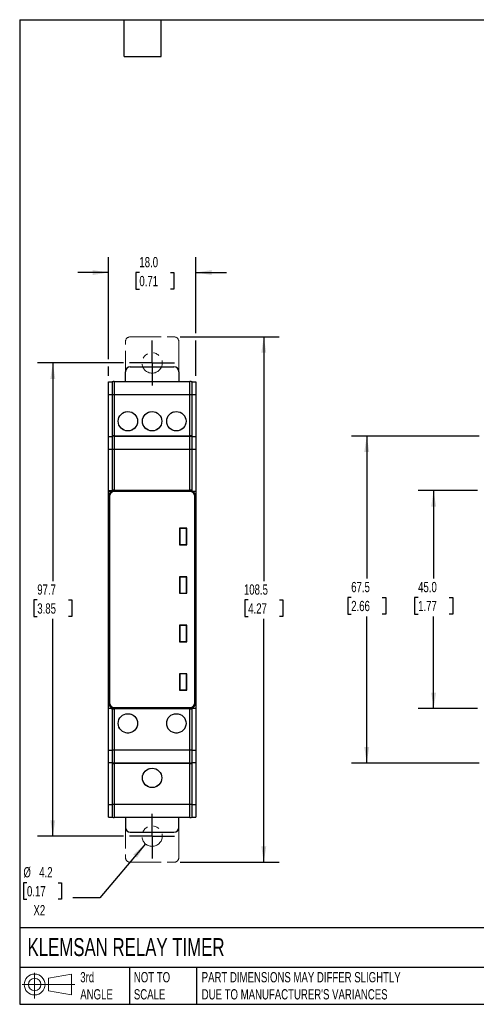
# Model space of a CAD drawing. Header units: millimetres. Extents: x 6 to 273, y 6 to 210.
# Tile 1 of 2: x 6 to 101, y 6 to 210. Entities that reach past the tile are written whole.
import ezdxf

# ---------------------------------------------------------------- set-up
doc = ezdxf.new("R2010")
doc.units = ezdxf.units.MM
for name, pattern in [('SLD-Center', [19.05, 15.24, -1.27, 1.27, -1.27]), ('SLD-Phantom', [12.7, 6.35, -1.27, 1.27, -1.27, 1.27, -1.27]), ('SLD-Solid', [0])]:
    doc.linetypes.add(name, pattern=pattern)
doc.layers.add('CENTER', color=40, linetype='SLD-Center')
doc.layers.add('SLD-DEFPOINTS', color=7, linetype='Continuous')
doc.layers.add('DIMENSIONS', color=140, linetype='SLD-Solid', lineweight=25)
doc.layers.add('TEXT', color=140, linetype='SLD-Solid', lineweight=25)
doc.styles.add('SLDTEXTSTYLE0', font='TXT', dxfattribs={"width": 0.7})
doc.dimstyles.new('SLDDIMSTYLE0', dxfattribs={"dimtxt": 2.158008, "dimasz": 3.302, "dimexe": 0, "dimexo": 0.0625, "dimgap": 0.539502, "dimtad": 0, "dimtih": 1, "dimtoh": 1, "dimdec": 1, "dimrnd": 1e-09, "dimzin": 4, "dimdsep": 46, "dimtxsty": 'SLDTEXTSTYLE0', "dimsah": 1, "dimcen": 0.09, "dimadec": 0, "dimazin": 1, "dimtfac": 1, "dimtdec": 1, "dimtmove": 0, "dimatfit": 0, "dimfxl": 0, "dimfrac": 2, "dimtolj": 1, "dimtzin": 12, "dimarcsym": 0})
doc.dimstyles.new('SLDDIMSTYLE1', dxfattribs={"dimtxt": 2.158008, "dimasz": 3.302, "dimexe": 0, "dimexo": 0.0625, "dimgap": 0.539502, "dimtad": 0, "dimtih": 1, "dimtoh": 1, "dimdec": 1, "dimrnd": 1e-09, "dimzin": 12, "dimdsep": 46, "dimtxsty": 'SLDTEXTSTYLE0', "dimsah": 1, "dimcen": 0.09, "dimadec": 0, "dimazin": 3, "dimtfac": 1, "dimtdec": 1, "dimtofl": 0, "dimtmove": 0, "dimatfit": 3, "dimfxl": 0, "dimfrac": 2, "dimtolj": 1, "dimtzin": 12, "dimarcsym": 0})
doc.dimstyles.new('SLDDIMSTYLE2', dxfattribs={"dimtxt": 2.158008, "dimasz": 3.302, "dimexe": 0, "dimexo": 0.0625, "dimgap": 0.539502, "dimtad": 0, "dimtih": 1, "dimtoh": 1, "dimdec": 1, "dimrnd": 1e-09, "dimzin": 12, "dimdsep": 46, "dimtxsty": 'SLDTEXTSTYLE0', "dimsah": 1, "dimcen": 0, "dimadec": 0, "dimazin": 3, "dimtfac": 1, "dimtdec": 1, "dimtofl": 0, "dimtmove": 0, "dimatfit": 3, "dimfxl": 0, "dimfrac": 2, "dimtolj": 1, "dimtzin": 12, "dimarcsym": 0})
doc.dimstyles.new('SLDDIMSTYLE3', dxfattribs={"dimtxt": 2.158008, "dimasz": 3.302, "dimexe": 0, "dimexo": 0.0625, "dimgap": 0.539502, "dimtad": 0, "dimtih": 1, "dimtoh": 1, "dimdec": 1, "dimrnd": 1e-09, "dimzin": 4, "dimdsep": 46, "dimtxsty": 'SLDTEXTSTYLE0', "dimsah": 1, "dimcen": 0.09, "dimadec": 0, "dimazin": 1, "dimtfac": 1, "dimtdec": 1, "dimtofl": 0, "dimtmove": 0, "dimatfit": 3, "dimfxl": 0, "dimfrac": 2, "dimtolj": 1, "dimtzin": 12, "dimarcsym": 0})

# ---------------------------------------------------------------- blocks, each defined once
blk = doc.blocks.new('Block11')
at = {"color": 7, "linetype": 'SLD-Solid', "lineweight": 18}
for p, q in [((2.59, 5.31), (2.59, 0)), ((5.48, 4.17), (10.18, 5.03)), ((5.48, 1.6), (5.48, 4.17)), ((10.18, 5.03), (10.18, 0.73)), ((0, 2.88), (10.87, 2.88)), ((5.48, 1.6), (10.18, 0.73))]:
    blk.add_line(p, q, dxfattribs=at)
for radius in [2.15, 1.29]:
    blk.add_circle((2.59, 2.88), radius, dxfattribs=at)
blk = doc.blocks.new('Block12')
at = {"layer": 'SLD-DEFPOINTS'}
blk.add_blockref('Block11', (0, 0), dxfattribs=at)
blk = doc.blocks.new('_D')
at = {"layer": 'DIMENSIONS'}
for p, q in [((24.68, 139.48), (24.68, 160.54)), ((42.68, 144.88), (42.68, 160.54)), ((24.68, 157.37), (18.33, 157.37)), ((31.05, 157.37), (30.32, 157.37)), ((30.32, 157.37), (30.32, 153.94)), ((37.46, 157.37), (38.19, 157.37)), ((38.19, 157.37), (38.19, 153.94)), ((42.68, 157.37), (49.03, 157.37)), ((30.32, 153.94), (31.05, 153.94)), ((38.19, 153.94), (37.46, 153.94)), ((42.68, 136.05), (42.68, 143.35)), ((24.68, 136.05), (24.68, 137.95))]:
    blk.add_line(p, q, dxfattribs=at)
for points in [[(24.68, 157.37), (21.38, 157.88), (21.38, 156.86)], [(42.68, 157.37), (45.99, 156.86), (45.99, 157.88)]]:
    blk.add_solid(points, dxfattribs=at)
at = {"layer": 'DIMENSIONS', "char_height": 2.117, "attachment_point": 1, "style": 'SLDTEXTSTYLE0'}
for s, insert in [('18.0', (31.05, 160.58)), ('0.71', (31.05, 156.67))]:
    blk.add_mtext(s, dxfattribs=dict(at, insert=insert))
blk = doc.blocks.new('_D_1')
at = {"layer": 'DIMENSIONS'}
for p, q in [((27.77, 138.71), (10.01, 138.71)), ((13.19, 138.71), (13.19, 93.71)), ((9.98, 89.8), (9.25, 89.8)), ((9.25, 89.8), (9.25, 86.37)), ((16.39, 89.8), (17.12, 89.8)), ((17.12, 89.8), (17.12, 86.37)), ((9.25, 86.37), (9.98, 86.37)), ((13.19, 41.05), (13.19, 85.89)), ((17.12, 86.37), (16.39, 86.37)), ((27.77, 41.05), (10.01, 41.05))]:
    blk.add_line(p, q, dxfattribs=at)
for points in [[(13.19, 138.71), (12.68, 135.41), (13.69, 135.41)], [(13.19, 41.05), (13.69, 44.35), (12.68, 44.35)]]:
    blk.add_solid(points, dxfattribs=at)
at = {"layer": 'DIMENSIONS', "char_height": 2.117, "attachment_point": 1, "style": 'SLDTEXTSTYLE0'}
for s, insert in [('97.7', (9.98, 93.01)), ('3.85', (9.98, 89.1))]:
    blk.add_mtext(s, dxfattribs=dict(at, insert=insert))
blk = doc.blocks.new('_D_2')
at = {"layer": 'DIMENSIONS'}
for p, q in [((39.45, 144.11), (59.89, 144.11)), ((56.72, 144.11), (56.72, 93.71)), ((53.51, 89.8), (52.79, 89.8)), ((52.79, 89.8), (52.79, 86.37)), ((59.93, 89.8), (60.65, 89.8)), ((60.65, 89.8), (60.65, 86.37)), ((52.79, 86.37), (53.51, 86.37)), ((56.72, 35.65), (56.72, 85.89)), ((60.65, 86.37), (59.93, 86.37)), ((39.45, 35.65), (59.89, 35.65))]:
    blk.add_line(p, q, dxfattribs=at)
for points in [[(56.72, 144.11), (56.21, 140.81), (57.23, 140.81)], [(56.72, 35.65), (57.23, 38.95), (56.21, 38.95)]]:
    blk.add_solid(points, dxfattribs=at)
at = {"layer": 'DIMENSIONS', "char_height": 2.117, "attachment_point": 1, "style": 'SLDTEXTSTYLE0'}
for s, insert in [('108.5', (52.62, 93.01)), ('4.27', (53.51, 89.1))]:
    blk.add_mtext(s, dxfattribs=dict(at, insert=insert))
blk = doc.blocks.new('_D_3')
at = {"layer": 'DIMENSIONS'}
for p, q in [((32.32, 39.45), (22.86, 28.31)), ((7.85, 31.45), (7.13, 31.45)), ((7.13, 31.45), (7.13, 28.02)), ((14.26, 31.45), (14.99, 31.45)), ((14.99, 31.45), (14.99, 28.02)), ((7.13, 28.02), (7.85, 28.02)), ((14.99, 28.02), (14.26, 28.02)), ((22.86, 28.31), (17.3, 28.31))]:
    blk.add_line(p, q, dxfattribs=at)
blk.add_solid([(32.32, 39.45), (29.8, 37.26), (30.57, 36.6)], dxfattribs=at)
at = {"layer": 'DIMENSIONS', "char_height": 2.117, "attachment_point": 1, "style": 'SLDTEXTSTYLE0'}
for s, insert in [('%%c', (7.12, 34.66)), ('4.2', (10.38, 34.66)), ('0.17', (7.85, 30.74)), ('X2', (9.19, 26.83))]:
    blk.add_mtext(s, dxfattribs=dict(at, insert=insert))
blk = doc.blocks.new('SW_CENTERMARKSYMBOL_0')
at = {"layer": 'CENTER', "color": 0}
for p, q in [((0, 2.54), (0, 4.64)), ((0, 0), (0, 2.54)), ((-2.54, 0), (-4.64, 0)), ((0, 0), (-2.54, 0)), ((0, 0), (2.54, 0)), ((0, 0), (0, -2.54)), ((2.54, 0), (4.64, 0)), ((0, -2.54), (0, -4.64))]:
    blk.add_line(p, q, dxfattribs=at)
blk = doc.blocks.new('SW_CENTERMARKSYMBOL_1')
at = {"layer": 'CENTER', "color": 0}
for p, q in [((0, 2.54), (0, 4.64)), ((0, 0), (0, 2.54)), ((-2.54, 0), (-4.64, 0)), ((0, 0), (-2.54, 0)), ((0, 0), (2.54, 0)), ((0, 0), (0, -2.54)), ((2.54, 0), (4.64, 0)), ((0, -2.54), (0, -4.64))]:
    blk.add_line(p, q, dxfattribs=at)
blk = doc.blocks.new('_D_5')
at = {"layer": 'DIMENSIONS'}
for p, q in [((101.16, 123.63), (74.79, 123.63)), ((77.97, 123.63), (77.97, 94.22)), ((121.16, 123.63), (102.69, 123.63)), ((123.35, 123.63), (122.69, 123.63)), ((74.76, 90.31), (74.04, 90.31)), ((74.04, 90.31), (74.04, 86.88)), ((81.17, 90.31), (81.9, 90.31)), ((81.9, 90.31), (81.9, 86.88)), ((74.04, 86.88), (74.76, 86.88)), ((77.97, 56.13), (77.97, 86.4)), ((81.9, 86.88), (81.17, 86.88)), ((101.16, 56.13), (74.79, 56.13)), ((123.35, 56.13), (102.69, 56.13))]:
    blk.add_line(p, q, dxfattribs=at)
for points in [[(77.97, 123.63), (77.46, 120.33), (78.48, 120.33)], [(77.97, 56.13), (78.48, 59.43), (77.46, 59.43)]]:
    blk.add_solid(points, dxfattribs=at)
at = {"layer": 'DIMENSIONS', "char_height": 2.117, "attachment_point": 1, "style": 'SLDTEXTSTYLE0'}
for s, insert in [('67.5', (74.76, 93.52)), ('2.66', (74.76, 89.61))]:
    blk.add_mtext(s, dxfattribs=dict(at, insert=insert))
blk = doc.blocks.new('_D_6')
at = {"layer": 'DIMENSIONS'}
for p, q in [((100.85, 112.38), (88.6, 112.38)), ((91.77, 112.38), (91.77, 94.22)), ((88.57, 90.31), (87.84, 90.31)), ((87.84, 90.31), (87.84, 86.88)), ((94.98, 90.31), (95.7, 90.31)), ((95.7, 90.31), (95.7, 86.88)), ((87.84, 86.88), (88.57, 86.88)), ((91.77, 67.38), (91.77, 86.4)), ((95.7, 86.88), (94.98, 86.88)), ((100.85, 67.38), (88.6, 67.38))]:
    blk.add_line(p, q, dxfattribs=at)
for points in [[(91.77, 112.38), (91.27, 109.08), (92.28, 109.08)], [(91.77, 67.38), (92.28, 70.68), (91.27, 70.68)]]:
    blk.add_solid(points, dxfattribs=at)
at = {"layer": 'DIMENSIONS', "char_height": 2.117, "attachment_point": 1, "style": 'SLDTEXTSTYLE0'}
for s, insert in [('45.0', (88.57, 93.52)), ('1.77', (88.57, 89.61))]:
    blk.add_mtext(s, dxfattribs=dict(at, insert=insert))

msp = doc.modelspace()

# ---------------------------------------------------------------- linework, layer by layer
at = {"color": 7, "linetype": 'SLD-Phantom', "lineweight": 18}
for p, q in [((28.18, 134.88), (28.18, 143.11)), ((29.18, 144.11), (38.18, 144.11)), ((39.18, 143.11), (39.18, 134.88)), ((24.68, 134.78), (25.4, 134.78)), ((24.68, 132.18), (24.68, 134.78)), ((25.4, 134.78), (25.4, 132.18)), ((25.88, 134.88), (25.88, 132.18)), ((25.88, 134.88), (41.48, 134.88)), ((41.48, 132.18), (41.48, 134.88)), ((41.96, 132.18), (41.96, 134.78)), ((41.96, 134.78), (42.68, 134.78)), ((42.68, 134.78), (42.68, 132.18)), ((24.68, 132.18), (25.4, 132.18)), ((24.68, 123.53), (24.68, 132.18)), ((25.4, 132.18), (25.4, 123.68)), ((25.4, 132.18), (25.88, 132.18)), ((25.88, 132.18), (25.88, 123.68)), ((25.88, 132.18), (41.48, 132.18)), ((41.48, 123.68), (41.48, 132.18)), ((41.48, 132.18), (41.96, 132.18)), ((41.96, 123.68), (41.96, 132.18)), ((41.96, 132.18), (42.68, 132.18)), ((42.68, 132.18), (42.68, 123.53)), ((24.68, 123.53), (25.4, 123.53)), ((24.68, 120.93), (24.68, 123.53)), ((25.88, 123.68), (25.4, 123.68)), ((25.4, 123.53), (25.4, 120.93)), ((25.88, 123.63), (25.54, 123.63)), ((25.88, 123.68), (41.48, 123.68)), ((25.88, 123.63), (25.88, 120.93)), ((25.88, 123.63), (41.48, 123.63)), ((41.96, 123.68), (41.48, 123.68)), ((41.48, 120.93), (41.48, 123.63)), ((41.48, 123.63), (41.83, 123.63)), ((41.96, 120.93), (41.96, 123.53)), ((41.96, 123.53), (42.68, 123.53)), ((42.68, 123.53), (42.68, 120.93)), ((24.68, 120.93), (25.4, 120.93)), ((24.68, 112.28), (24.68, 120.93)), ((25.4, 120.93), (25.4, 112.43)), ((25.4, 120.93), (25.88, 120.93)), ((25.88, 120.93), (25.88, 112.43)), ((25.88, 120.93), (41.48, 120.93)), ((41.48, 120.93), (41.96, 120.93)), ((41.48, 112.43), (41.48, 120.93)), ((41.96, 112.43), (41.96, 120.93)), ((41.96, 120.93), (42.68, 120.93)), ((42.68, 120.93), (42.68, 112.28)), ((24.68, 67.48), (24.68, 112.28)), ((24.68, 112.28), (25.48, 112.28)), ((24.73, 112.28), (24.73, 112.38)), ((24.73, 112.38), (25.23, 112.38)), ((25.23, 112.38), (25.23, 112.28)), ((25.23, 112.38), (25.88, 112.38)), ((25.88, 112.43), (25.4, 112.43)), ((25.88, 112.43), (41.48, 112.43)), ((25.88, 112.18), (25.88, 112.38)), ((25.88, 112.38), (41.48, 112.38)), ((41.48, 112.18), (25.88, 112.18)), ((41.96, 112.43), (41.48, 112.43)), ((41.48, 112.18), (41.48, 112.38)), ((41.83, 112.38), (41.48, 112.38)), ((41.89, 112.28), (42.68, 112.28)), ((42.68, 112.28), (42.68, 67.48)), ((24.88, 111.18), (24.71, 111.18)), ((24.71, 111.18), (24.71, 68.58)), ((24.88, 111.18), (24.88, 68.58)), ((42.66, 111.18), (42.48, 111.18)), ((42.48, 68.58), (42.48, 111.18)), ((42.66, 68.58), (42.66, 111.18)), ((39.33, 104.58), (39.33, 101.18)), ((40.83, 104.58), (39.33, 104.58)), ((39.39, 104.53), (39.39, 101.23)), ((40.79, 104.53), (39.39, 104.53)), ((40.79, 101.23), (40.79, 104.53)), ((40.83, 101.18), (40.83, 104.58)), ((39.33, 101.18), (40.83, 101.18)), ((39.39, 101.23), (40.79, 101.23)), ((39.33, 94.58), (39.33, 91.18)), ((40.83, 94.58), (39.33, 94.58)), ((39.39, 94.53), (39.39, 91.23)), ((40.79, 94.53), (39.39, 94.53)), ((40.79, 91.23), (40.79, 94.53)), ((40.83, 91.18), (40.83, 94.58)), ((39.33, 91.18), (40.83, 91.18)), ((39.39, 91.23), (40.79, 91.23)), ((39.33, 84.58), (39.33, 81.18)), ((40.83, 84.58), (39.33, 84.58)), ((39.39, 84.53), (39.39, 81.23)), ((40.79, 84.53), (39.39, 84.53)), ((40.79, 81.23), (40.79, 84.53)), ((40.83, 81.18), (40.83, 84.58)), ((39.33, 81.18), (40.83, 81.18)), ((39.39, 81.23), (40.79, 81.23)), ((39.33, 74.58), (39.33, 71.18)), ((40.83, 74.58), (39.33, 74.58)), ((40.79, 74.53), (39.39, 74.53)), ((39.39, 74.53), (39.39, 71.23)), ((40.79, 71.23), (40.79, 74.53)), ((40.83, 71.18), (40.83, 74.58)), ((39.33, 71.18), (40.83, 71.18)), ((39.39, 71.23), (40.79, 71.23)), ((24.68, 67.48), (25.48, 67.48)), ((24.68, 58.83), (24.68, 67.48)), ((24.88, 68.58), (24.71, 68.58)), ((24.73, 67.38), (24.73, 67.48)), ((25.23, 67.38), (24.73, 67.38)), ((25.23, 67.48), (25.23, 67.38)), ((25.23, 67.38), (25.88, 67.38)), ((25.4, 67.33), (25.4, 58.83)), ((25.4, 67.33), (25.88, 67.33)), ((25.88, 67.58), (41.48, 67.58)), ((25.88, 67.38), (25.88, 67.58)), ((41.48, 67.38), (25.88, 67.38)), ((25.88, 67.33), (25.88, 58.83)), ((41.48, 67.33), (25.88, 67.33)), ((41.48, 67.38), (41.48, 67.58)), ((41.48, 67.38), (41.83, 67.38)), ((41.48, 58.83), (41.48, 67.33)), ((41.48, 67.33), (41.96, 67.33)), ((41.89, 67.48), (42.68, 67.48)), ((41.96, 58.83), (41.96, 67.33)), ((42.66, 68.58), (42.48, 68.58)), ((42.68, 67.48), (42.68, 58.83)), ((24.68, 58.83), (25.4, 58.83)), ((24.68, 56.23), (24.68, 58.83)), ((25.88, 58.83), (25.4, 58.83)), ((25.4, 58.83), (25.4, 56.23)), ((41.48, 58.83), (25.88, 58.83)), ((25.88, 58.83), (25.88, 56.13)), ((41.96, 58.83), (41.48, 58.83)), ((41.48, 56.13), (41.48, 58.83)), ((41.96, 56.23), (41.96, 58.83)), ((41.96, 58.83), (42.68, 58.83)), ((42.68, 58.83), (42.68, 56.23)), ((24.68, 56.23), (25.4, 56.23)), ((24.68, 47.58), (24.68, 56.23)), ((25.4, 56.08), (25.4, 47.58)), ((25.4, 56.08), (25.88, 56.08)), ((25.88, 56.13), (25.54, 56.13)), ((41.48, 56.13), (25.88, 56.13)), ((25.88, 56.08), (25.88, 47.58)), ((41.48, 56.08), (25.88, 56.08)), ((41.48, 56.13), (41.83, 56.13)), ((41.48, 47.58), (41.48, 56.08)), ((41.48, 56.08), (41.96, 56.08)), ((41.96, 56.23), (42.68, 56.23)), ((41.96, 47.58), (41.96, 56.08)), ((42.68, 56.23), (42.68, 47.58)), ((24.68, 47.58), (25.4, 47.58)), ((24.68, 44.98), (24.68, 47.58)), ((25.4, 47.58), (25.4, 44.98)), ((25.88, 47.58), (25.4, 47.58)), ((25.88, 47.58), (25.88, 44.88)), ((41.48, 47.58), (25.88, 47.58)), ((41.48, 44.88), (41.48, 47.58)), ((41.96, 47.58), (41.48, 47.58)), ((41.96, 44.98), (41.96, 47.58)), ((41.96, 47.58), (42.68, 47.58)), ((42.68, 47.58), (42.68, 44.98)), ((24.68, 44.98), (25.4, 44.98)), ((41.48, 44.88), (25.88, 44.88)), ((28.18, 44.88), (28.18, 36.65)), ((39.18, 36.65), (39.18, 44.88)), ((41.96, 44.98), (42.68, 44.98)), ((29.18, 35.65), (38.18, 35.65))]:
    msp.add_line(p, q, dxfattribs=at)
for p, q in [((28.18, 134.88), (28.18, 136.91)), ((29.18, 137.91), (38.18, 137.91)), ((39.18, 136.91), (39.18, 134.88)), ((24.68, 134.78), (25.4, 134.78)), ((24.68, 132.18), (24.68, 134.78)), ((25.4, 134.78), (25.4, 132.18)), ((25.88, 134.88), (25.88, 132.18)), ((25.88, 134.88), (41.48, 134.88)), ((41.48, 132.18), (41.48, 134.88)), ((41.96, 132.18), (41.96, 134.78)), ((41.96, 134.78), (42.68, 134.78)), ((42.68, 134.78), (42.68, 132.18)), ((24.68, 132.18), (25.4, 132.18)), ((24.68, 123.53), (24.68, 132.18)), ((25.4, 132.18), (25.4, 123.68)), ((25.4, 132.18), (25.88, 132.18)), ((25.88, 132.18), (25.88, 123.68)), ((25.88, 132.18), (41.48, 132.18)), ((41.48, 123.68), (41.48, 132.18)), ((41.48, 132.18), (41.96, 132.18)), ((41.96, 123.68), (41.96, 132.18)), ((41.96, 132.18), (42.68, 132.18)), ((42.68, 132.18), (42.68, 123.53)), ((24.68, 123.53), (25.4, 123.53)), ((24.68, 120.93), (24.68, 123.53)), ((25.88, 123.68), (25.4, 123.68)), ((25.4, 123.53), (25.4, 120.93)), ((25.88, 123.63), (25.54, 123.63)), ((25.88, 123.68), (41.48, 123.68)), ((25.88, 123.63), (25.88, 120.93)), ((25.88, 123.63), (41.48, 123.63)), ((41.96, 123.68), (41.48, 123.68)), ((41.48, 120.93), (41.48, 123.63)), ((41.48, 123.63), (41.83, 123.63)), ((41.96, 120.93), (41.96, 123.53)), ((41.96, 123.53), (42.68, 123.53)), ((42.68, 123.53), (42.68, 120.93)), ((24.68, 120.93), (25.4, 120.93)), ((24.68, 112.28), (24.68, 120.93)), ((25.4, 120.93), (25.4, 112.43)), ((25.4, 120.93), (25.88, 120.93)), ((25.88, 120.93), (25.88, 112.43)), ((25.88, 120.93), (41.48, 120.93)), ((41.48, 120.93), (41.96, 120.93)), ((41.48, 112.43), (41.48, 120.93)), ((41.96, 112.43), (41.96, 120.93)), ((41.96, 120.93), (42.68, 120.93)), ((42.68, 120.93), (42.68, 112.28)), ((24.68, 67.48), (24.68, 112.28)), ((24.68, 112.28), (25.48, 112.28)), ((24.73, 112.28), (24.73, 112.38)), ((24.73, 112.38), (25.23, 112.38)), ((25.23, 112.38), (25.23, 112.28)), ((25.23, 112.38), (25.88, 112.38)), ((25.88, 112.43), (25.4, 112.43)), ((25.88, 112.43), (41.48, 112.43)), ((25.88, 112.18), (25.88, 112.38)), ((25.88, 112.38), (41.48, 112.38)), ((41.48, 112.18), (25.88, 112.18)), ((41.96, 112.43), (41.48, 112.43)), ((41.48, 112.18), (41.48, 112.38)), ((41.83, 112.38), (41.48, 112.38)), ((41.89, 112.28), (42.68, 112.28)), ((42.68, 112.28), (42.68, 67.48)), ((24.71, 111.18), (24.71, 68.58)), ((24.88, 111.18), (24.71, 111.18)), ((24.88, 111.18), (24.88, 68.58)), ((42.66, 111.18), (42.48, 111.18)), ((42.48, 68.58), (42.48, 111.18)), ((42.66, 68.58), (42.66, 111.18)), ((39.33, 104.58), (39.33, 101.18)), ((40.83, 104.58), (39.33, 104.58)), ((39.39, 104.53), (39.39, 101.23)), ((40.79, 104.53), (39.39, 104.53)), ((40.79, 101.23), (40.79, 104.53)), ((40.83, 101.18), (40.83, 104.58)), ((39.33, 101.18), (40.83, 101.18)), ((39.39, 101.23), (40.79, 101.23)), ((39.33, 94.58), (39.33, 91.18)), ((40.83, 94.58), (39.33, 94.58)), ((39.39, 94.53), (39.39, 91.23)), ((40.79, 94.53), (39.39, 94.53)), ((40.79, 91.23), (40.79, 94.53)), ((40.83, 91.18), (40.83, 94.58)), ((39.33, 91.18), (40.83, 91.18)), ((39.39, 91.23), (40.79, 91.23)), ((39.33, 84.58), (39.33, 81.18)), ((40.83, 84.58), (39.33, 84.58)), ((40.79, 84.53), (39.39, 84.53)), ((39.39, 84.53), (39.39, 81.23)), ((40.79, 81.23), (40.79, 84.53)), ((40.83, 81.18), (40.83, 84.58)), ((39.33, 81.18), (40.83, 81.18)), ((39.39, 81.23), (40.79, 81.23)), ((39.33, 74.58), (39.33, 71.18)), ((40.83, 74.58), (39.33, 74.58)), ((40.79, 74.53), (39.39, 74.53)), ((39.39, 74.53), (39.39, 71.23)), ((40.79, 71.23), (40.79, 74.53)), ((40.83, 71.18), (40.83, 74.58)), ((39.33, 71.18), (40.83, 71.18)), ((39.39, 71.23), (40.79, 71.23)), ((24.68, 67.48), (25.48, 67.48)), ((24.68, 58.83), (24.68, 67.48)), ((24.88, 68.58), (24.71, 68.58)), ((24.73, 67.38), (24.73, 67.48)), ((25.23, 67.38), (24.73, 67.38)), ((25.23, 67.48), (25.23, 67.38)), ((25.23, 67.38), (25.88, 67.38)), ((25.4, 67.33), (25.4, 58.83)), ((25.4, 67.33), (25.88, 67.33)), ((25.88, 67.58), (41.48, 67.58)), ((25.88, 67.38), (25.88, 67.58)), ((41.48, 67.38), (25.88, 67.38)), ((25.88, 67.33), (25.88, 58.83)), ((41.48, 67.33), (25.88, 67.33)), ((41.48, 67.38), (41.48, 67.58)), ((41.48, 67.38), (41.83, 67.38)), ((41.48, 58.83), (41.48, 67.33)), ((41.48, 67.33), (41.96, 67.33)), ((41.89, 67.48), (42.68, 67.48)), ((41.96, 58.83), (41.96, 67.33)), ((42.66, 68.58), (42.48, 68.58)), ((42.68, 67.48), (42.68, 58.83)), ((24.68, 58.83), (25.4, 58.83)), ((24.68, 56.23), (24.68, 58.83)), ((25.88, 58.83), (25.4, 58.83)), ((25.4, 58.83), (25.4, 56.23)), ((41.48, 58.83), (25.88, 58.83)), ((25.88, 58.83), (25.88, 56.13)), ((41.96, 58.83), (41.48, 58.83)), ((41.48, 56.13), (41.48, 58.83)), ((41.96, 56.23), (41.96, 58.83)), ((41.96, 58.83), (42.68, 58.83)), ((42.68, 58.83), (42.68, 56.23)), ((24.68, 56.23), (25.4, 56.23)), ((24.68, 47.58), (24.68, 56.23)), ((25.4, 56.08), (25.4, 47.58)), ((25.4, 56.08), (25.88, 56.08)), ((25.88, 56.13), (25.54, 56.13)), ((41.48, 56.13), (25.88, 56.13)), ((25.88, 56.08), (25.88, 47.58)), ((41.48, 56.08), (25.88, 56.08)), ((41.48, 56.13), (41.83, 56.13)), ((41.48, 47.58), (41.48, 56.08)), ((41.48, 56.08), (41.96, 56.08)), ((41.96, 56.23), (42.68, 56.23)), ((41.96, 47.58), (41.96, 56.08)), ((42.68, 56.23), (42.68, 47.58)), ((24.68, 47.58), (25.4, 47.58)), ((24.68, 44.98), (24.68, 47.58)), ((25.4, 47.58), (25.4, 44.98)), ((25.88, 47.58), (25.4, 47.58)), ((25.88, 47.58), (25.88, 44.88)), ((41.48, 47.58), (25.88, 47.58)), ((41.48, 44.88), (41.48, 47.58)), ((41.96, 47.58), (41.48, 47.58)), ((41.96, 44.98), (41.96, 47.58)), ((41.96, 47.58), (42.68, 47.58)), ((42.68, 47.58), (42.68, 44.98)), ((24.68, 44.98), (25.4, 44.98)), ((41.48, 44.88), (25.88, 44.88)), ((28.18, 44.88), (28.18, 42.85)), ((39.18, 42.85), (39.18, 44.88)), ((41.96, 44.98), (42.68, 44.98)), ((29.18, 41.85), (38.18, 41.85))]:
    msp.add_line(p, q)
for centre, radius in [((33.68, 138.71), 2.1), ((28.68, 126.68), 2), ((33.68, 126.68), 2), ((38.68, 126.68), 2), ((28.68, 64.33), 2), ((38.68, 64.33), 2), ((33.68, 53.08), 2), ((33.68, 41.05), 2.1)]:
    msp.add_circle(centre, radius, dxfattribs=at)
for centre in [(28.68, 126.68), (33.68, 126.68), (38.68, 126.68), (28.68, 64.33), (38.68, 64.33), (33.68, 53.08)]:
    msp.add_circle(centre, 2)
for centre, radius, start, end in [((29.18, 143.11), 1, 90, 180), ((38.18, 143.11), 1, 0, 90), ((25.88, 133.68), 1.2, 90, 113.5565), ((41.48, 133.68), 1.2, 66.4435, 90), ((25.88, 122.43), 1.2, 90, 113.5565), ((41.48, 122.43), 1.2, 66.4435, 90), ((25.88, 111.18), 1.17, 110.3473, 180), ((25.88, 111.18), 1, 90, 180), ((25.88, 111.18), 1.2, 90, 113.5565), ((41.48, 111.18), 1.2, 66.4435, 90), ((41.48, 111.18), 1, 0, 90), ((41.48, 111.18), 1.17, 0, 69.6527), ((25.88, 68.58), 1.17, 180, 249.6527), ((25.88, 68.58), 1, 180, 270), ((25.88, 68.58), 1.2, 246.4435, 270), ((41.48, 68.58), 1, 270, 0), ((41.48, 68.58), 1.2, 270, 293.5565), ((41.48, 68.58), 1.17, 290.3473, 0), ((25.88, 57.33), 1.2, 246.4435, 270), ((41.48, 57.33), 1.2, 270, 293.5565), ((25.88, 46.08), 1.2, 246.4435, 270), ((41.48, 46.08), 1.2, 270, 293.5565), ((29.18, 36.65), 1, 180, 270), ((38.18, 36.65), 1, 270, 0)]:
    msp.add_arc(centre, radius, start, end, dxfattribs=at)
for centre, radius, start, end in [((29.18, 136.91), 1, 90, 180), ((38.18, 136.91), 1, 0, 90), ((25.88, 133.68), 1.2, 90, 113.5565), ((41.48, 133.68), 1.2, 66.4435, 90), ((25.88, 122.43), 1.2, 90, 113.5565), ((41.48, 122.43), 1.2, 66.4435, 90), ((25.88, 111.18), 1.17, 110.3473, 180), ((25.88, 111.18), 1, 90, 180), ((25.88, 111.18), 1.2, 90, 113.5565), ((41.48, 111.18), 1.2, 66.4435, 90), ((41.48, 111.18), 1, 0, 90), ((41.48, 111.18), 1.17, 0, 69.6527), ((25.88, 68.58), 1.17, 180, 249.6527), ((25.88, 68.58), 1, 180, 270), ((25.88, 68.58), 1.2, 246.4435, 270), ((41.48, 68.58), 1, 270, 0), ((41.48, 68.58), 1.2, 270, 293.5565), ((41.48, 68.58), 1.17, 290.3473, 0), ((25.88, 57.33), 1.2, 246.4435, 270), ((41.48, 57.33), 1.2, 270, 293.5565), ((25.88, 46.08), 1.2, 246.4435, 270), ((41.48, 46.08), 1.2, 270, 293.5565), ((29.18, 42.85), 1, 180, 270), ((38.18, 42.85), 1, 270, 0)]:
    msp.add_arc(centre, radius, start, end)
for points, knots in [([(25.54, 123.63), (25.54, 123.62), (25.53, 123.62), (25.52, 123.6), (25.51, 123.6), (25.49, 123.59), (25.48, 123.58), (25.44, 123.56), (25.41, 123.55), (25.38, 123.53)], [0, 0, 0, 0, 0.125, 0.125, 0.25, 0.25, 0.5, 0.5, 1, 1, 1, 1]), ([(41.99, 123.53), (41.96, 123.55), (41.93, 123.56), (41.89, 123.58), (41.87, 123.59), (41.85, 123.6), (41.85, 123.6), (41.83, 123.62), (41.83, 123.62), (41.83, 123.63)], [0, 0, 0, 0, 0.5, 0.5, 0.75, 0.75, 0.875, 0.875, 1, 1, 1, 1]), ([(41.83, 112.38), (41.83, 112.37), (41.83, 112.37), (41.85, 112.35), (41.85, 112.35), (41.87, 112.34), (41.89, 112.33), (41.93, 112.31), (41.96, 112.3), (41.99, 112.28)], [0, 0, 0, 0, 0.125, 0.125, 0.25, 0.25, 0.5, 0.5, 1, 1, 1, 1]), ([(41.99, 67.48), (41.96, 67.47), (41.93, 67.45), (41.89, 67.43), (41.87, 67.42), (41.85, 67.41), (41.85, 67.41), (41.83, 67.4), (41.83, 67.39), (41.83, 67.38)], [0, 0, 0, 0, 0.5, 0.5, 0.75, 0.75, 0.875, 0.875, 1, 1, 1, 1]), ([(25.54, 56.13), (25.54, 56.14), (25.53, 56.15), (25.52, 56.16), (25.51, 56.16), (25.49, 56.17), (25.48, 56.18), (25.44, 56.2), (25.41, 56.22), (25.38, 56.23)], [0, 0, 0, 0, 0.125, 0.125, 0.25, 0.25, 0.5, 0.5, 1, 1, 1, 1]), ([(41.99, 56.23), (41.96, 56.22), (41.93, 56.2), (41.89, 56.18), (41.87, 56.17), (41.85, 56.16), (41.85, 56.16), (41.83, 56.15), (41.83, 56.14), (41.83, 56.13)], [0, 0, 0, 0, 0.5, 0.5, 0.75, 0.75, 0.875, 0.875, 1, 1, 1, 1])]:
    msp.add_open_spline(points, degree=3, knots=knots)
for points, knots in [([(25.54, 123.63), (25.54, 123.62), (25.53, 123.62), (25.52, 123.6), (25.51, 123.6), (25.49, 123.59), (25.48, 123.58), (25.44, 123.56), (25.41, 123.55), (25.38, 123.53)], [0, 0, 0, 0, 0.125, 0.125, 0.25, 0.25, 0.5, 0.5, 1, 1, 1, 1]), ([(41.99, 123.53), (41.96, 123.55), (41.93, 123.56), (41.89, 123.58), (41.87, 123.59), (41.85, 123.6), (41.85, 123.6), (41.83, 123.62), (41.83, 123.62), (41.83, 123.63)], [0, 0, 0, 0, 0.5, 0.5, 0.75, 0.75, 0.875, 0.875, 1, 1, 1, 1]), ([(41.83, 112.38), (41.83, 112.37), (41.83, 112.37), (41.85, 112.35), (41.85, 112.35), (41.87, 112.34), (41.89, 112.33), (41.93, 112.31), (41.96, 112.3), (41.99, 112.28)], [0, 0, 0, 0, 0.125, 0.125, 0.25, 0.25, 0.5, 0.5, 1, 1, 1, 1]), ([(41.99, 67.48), (41.96, 67.47), (41.93, 67.45), (41.89, 67.43), (41.87, 67.42), (41.85, 67.41), (41.85, 67.41), (41.83, 67.4), (41.83, 67.39), (41.83, 67.38)], [0, 0, 0, 0, 0.5, 0.5, 0.75, 0.75, 0.875, 0.875, 1, 1, 1, 1]), ([(25.54, 56.13), (25.54, 56.14), (25.53, 56.15), (25.52, 56.16), (25.51, 56.16), (25.49, 56.17), (25.48, 56.18), (25.44, 56.2), (25.41, 56.22), (25.38, 56.23)], [0, 0, 0, 0, 0.125, 0.125, 0.25, 0.25, 0.5, 0.5, 1, 1, 1, 1]), ([(41.99, 56.23), (41.96, 56.22), (41.93, 56.2), (41.89, 56.18), (41.87, 56.17), (41.85, 56.16), (41.85, 56.16), (41.83, 56.15), (41.83, 56.14), (41.83, 56.13)], [0, 0, 0, 0, 0.5, 0.5, 0.75, 0.75, 0.875, 0.875, 1, 1, 1, 1])]:
    msp.add_open_spline(points, degree=3, knots=knots, dxfattribs=at)
at = {"layer": 'TEXT'}
for p, q in [((6.35, 209.55), (273.05, 209.55)), ((6.35, 209.55), (6.35, 6.35)), ((27.94, 201.93), (27.94, 209.55)), ((35.56, 201.93), (35.56, 209.55)), ((27.94, 201.93), (35.56, 201.93)), ((273.05, 22.13), (6.35, 22.13)), ((273.05, 13.97), (6.35, 13.97)), ((29.04, 13.97), (29.04, 6.35)), ((42.84, 13.97), (42.84, 6.35)), ((6.35, 6.35), (273.05, 6.35))]:
    msp.add_line(p, q, dxfattribs=at)

# ---------------------------------------------------------------- block references
at = {"layer": 'CENTER'}
for name, p in [('SW_CENTERMARKSYMBOL_0', (33.68, 138.71)), ('SW_CENTERMARKSYMBOL_1', (33.68, 41.05))]:
    msp.add_blockref(name, p, dxfattribs=at)
at = {"layer": 'SLD-DEFPOINTS'}
msp.add_blockref('Block12', (6.84, 7.55), dxfattribs=at)

# ---------------------------------------------------------------- texts
at = {"layer": 'TEXT', "attachment_point": 1, "style": 'SLDTEXTSTYLE0'}
for s, insert, char_height in [('KLEMSAN RELAY TIMER', (7.97, 20.01), 3.7042), ('3rd^JANGLE', (18.85, 13), 2.117), ('NOT TO^JSCALE', (29.91, 13), 2.1167), ("PART DIMENSIONS MAY DIFFER SLIGHTLY ^JDUE TO MANUFACTURER'S VARIANCES", (43.91, 13), 2.1167)]:
    msp.add_mtext(s, dxfattribs=dict(at, insert=insert, char_height=char_height))

# ---------------------------------------------------------------- dimensions: what is measured, and where the dimension line sits
at = {"layer": 'DIMENSIONS'}
dim = msp.add_linear_dim(base=(24.68, 157.37), p1=(42.68, 134.78), p2=(24.68, 134.78), dimstyle='SLDDIMSTYLE0', dxfattribs=at)
dim.commit()
dim.dimension.update_dxf_attribs({"geometry": '_D', "text_midpoint": (34.25, 157.37), "dimtype": 160})
for base, p1, p2, dimstyle, picture, middle in [((56.72, 35.65), (38.18, 144.11), (38.18, 35.65), 'SLDDIMSTYLE1', '_D_2', (56.72, 89.8)), ((13.19, 41.05), (29.04, 138.71), (29.04, 41.05), 'SLDDIMSTYLE1', '_D_1', (13.19, 89.8)), ((77.97, 56.13), (124.62, 123.63), (124.62, 56.13), 'SLDDIMSTYLE1', '_D_5', (77.97, 90.31)), ((91.77, 67.38), (102.12, 112.38), (102.12, 67.38), 'SLDDIMSTYLE3', '_D_6', (91.77, 90.31))]:
    dim = msp.add_linear_dim(base=base, p1=p1, p2=p2, angle=90, dimstyle=dimstyle, dxfattribs=at)
    dim.commit()
    dim.dimension.update_dxf_attribs({"geometry": picture, "text_midpoint": middle, "dimtype": 160})
dim = msp.add_diameter_dim_2p(p1=(35.04, 42.65), p2=(32.32, 39.45), text='<>\\PX2', dimstyle='SLDDIMSTYLE2', dxfattribs=at)
dim.commit()
dim.dimension.update_dxf_attribs({"geometry": '_D_3', "text_midpoint": (11.06, 29.43), "dimtype": 163})

doc.saveas('drawing.dxf')
